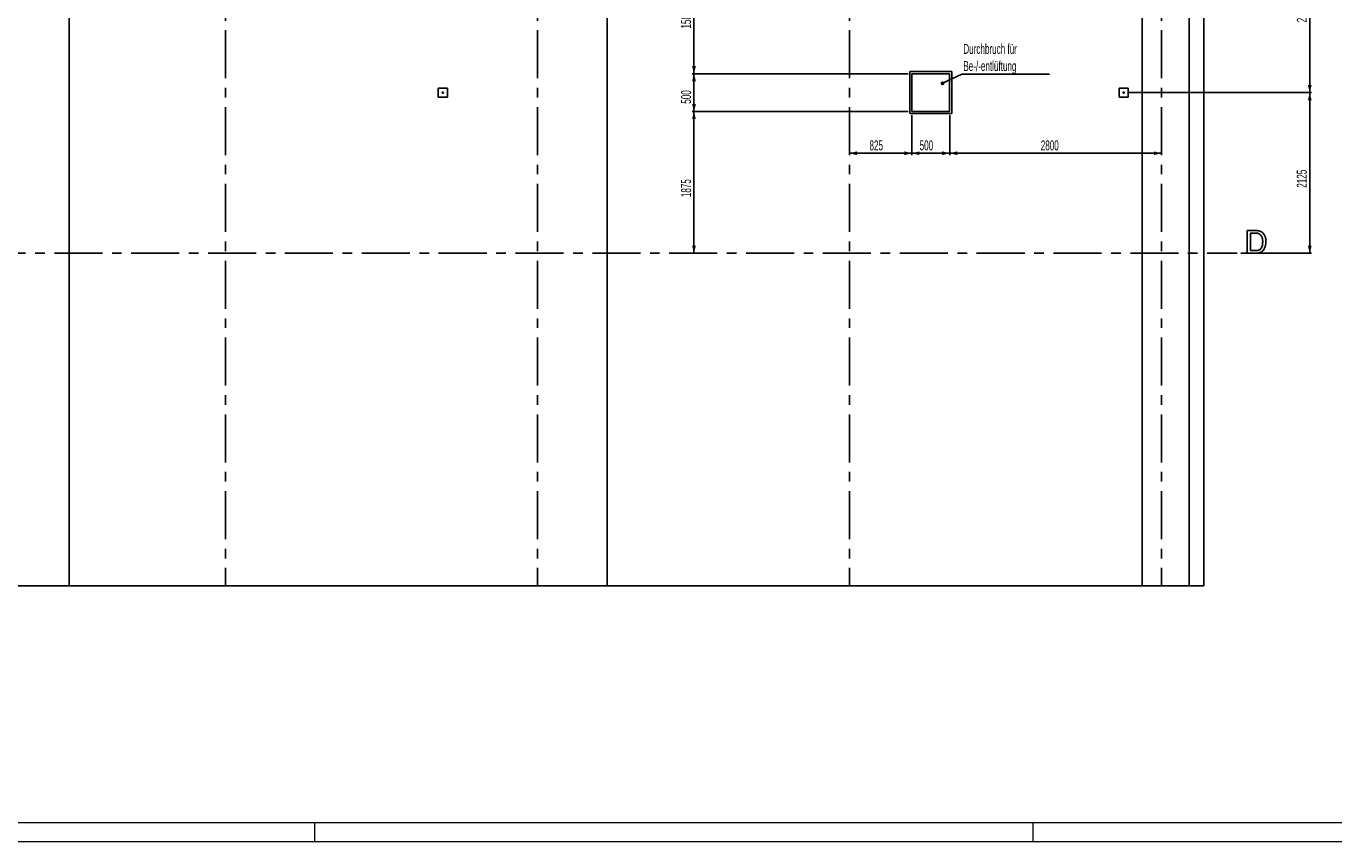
# Model space of a CAD drawing. Header units: millimetres. Extents: x 250 to 59450, y 0 to 41800.
# Tile 2 of 11: x 17537 to 34825, y 250 to 11039. Entities that reach past the tile are written whole.
import ezdxf

# ---------------------------------------------------------------- set-up
doc = ezdxf.new("R2010")
doc.units = ezdxf.units.MM
doc.header["$LTSCALE"] = 50
doc.linetypes.add('CENTERX2', pattern=[20.32, 12.7, -2.54, 2.54, -2.54])
doc.layers.add('MASS', color=29, linetype='Continuous')
doc.layers.add('TEXT_1', color=176, linetype='Continuous')
doc.styles.add('SLDTEXTSTYLE0', font='TXT', dxfattribs={"width": 0.605})
doc.dimstyles.new('SLDDIMSTYLE1', dxfattribs={"dimtxt": 0.18, "dimasz": 50, "dimexe": 0, "dimexo": 0.0625, "dimgap": 0, "dimtad": 0, "dimtih": 1, "dimtoh": 1, "dimdec": 0, "dimrnd": 1e-09, "dimzin": 0, "dimdsep": 46, "dimtxsty": 'Standard', "dimblk1": 'DOT', "dimblk2": 'DOT', "dimsah": 1, "dimcen": 0.09, "dimadec": 0, "dimazin": 0, "dimtfac": 50, "dimtdec": 0, "dimtofl": 0, "dimtmove": 0, "dimatfit": 3, "dimldrblk": 'DOT', "dimfxl": 1, "dimfrac": 2, "dimtolj": 1, "dimtzin": 0, "dimarcsym": 0})
doc.dimstyles.new('SLDDIMSTYLE2', dxfattribs={"dimtxt": 128.415934, "dimasz": 100, "dimexe": 0, "dimexo": 0.0625, "dimgap": 32.103984, "dimtad": 1, "dimdec": 1, "dimrnd": 1e-09, "dimzin": 12, "dimdsep": 46, "dimtxsty": 'SLDTEXTSTYLE0', "dimsah": 1, "dimcen": 0.09, "dimadec": 0, "dimazin": 3, "dimtfac": 1, "dimtdec": 1, "dimtofl": 0, "dimtmove": 0, "dimatfit": 3, "dimfxl": 1, "dimfrac": 2, "dimtolj": 1, "dimtzin": 12, "dimarcsym": 0})

# ---------------------------------------------------------------- blocks, each defined once
blk = doc.blocks.new('_D_10')
at = {"layer": 'MASS'}
for p, q in [((33596, 12410), (34531, 12410)), ((34506, 12410), (34506, 10160)), ((32096, 10160), (34531, 10160))]:
    blk.add_line(p, q, dxfattribs=at)
for points in [[(34506, 12410), (34481, 12310), (34531, 12310)], [(34506, 10160), (34531, 10260), (34481, 10260)]]:
    blk.add_solid(points, dxfattribs=at)
at = {"layer": 'MASS', "insert": (34335, 11089), "char_height": 132.3, "attachment_point": 1, "rotation": 90, "style": 'SLDTEXTSTYLE0'}
blk.add_mtext('2250', dxfattribs=at)
blk = doc.blocks.new('_D_11')
at = {"layer": 'MASS'}
for p, q in [((32096, 10160), (34531, 10160)), ((34506, 10160), (34506, 8035)), ((33596, 8035), (34531, 8035))]:
    blk.add_line(p, q, dxfattribs=at)
for points in [[(34506, 10160), (34481, 10060), (34531, 10060)], [(34506, 8035), (34531, 8135), (34481, 8135)]]:
    blk.add_solid(points, dxfattribs=at)
at = {"layer": 'MASS', "insert": (34335, 8902), "char_height": 132.3, "attachment_point": 1, "rotation": 90, "style": 'SLDTEXTSTYLE0'}
blk.add_mtext('2125', dxfattribs=at)
blk = doc.blocks.new('_D_18')
at = {"layer": 'MASS'}
for p, q in [((31531, 16045), (31531, 11260)), ((32546, 11285), (31531, 11285))]:
    blk.add_line(p, q, dxfattribs=at)
for points in [[(31531, 11285), (31631, 11260), (31631, 11310)], [(32546, 11285), (32446, 11310), (32446, 11260)]]:
    blk.add_solid(points, dxfattribs=at)
at = {"layer": 'MASS', "insert": (31842, 11456), "char_height": 132.3, "attachment_point": 1, "style": 'SLDTEXTSTYLE0'}
blk.add_mtext('1015', dxfattribs=at)
blk = doc.blocks.new('_D_22')
at = {"layer": 'MASS'}
for p, q in [((27031, 11945), (27031, 11260)), ((27031, 11285), (24296, 11285))]:
    blk.add_line(p, q, dxfattribs=at)
for points in [[(24296, 11285), (24396, 11260), (24396, 11310)], [(27031, 11285), (26931, 11310), (26931, 11260)]]:
    blk.add_solid(points, dxfattribs=at)
at = {"layer": 'MASS', "insert": (25467, 11456), "char_height": 132.3, "attachment_point": 1, "style": 'SLDTEXTSTYLE0'}
blk.add_mtext('2735', dxfattribs=at)
blk = doc.blocks.new('_D_33')
at = {"layer": 'MASS'}
for p, q in [((29746, 9860), (29746, 9333)), ((32546, 9358), (29746, 9358))]:
    blk.add_line(p, q, dxfattribs=at)
for points in [[(29746, 9358), (29846, 9333), (29846, 9383)], [(32546, 9358), (32446, 9383), (32446, 9333)]]:
    blk.add_solid(points, dxfattribs=at)
at = {"layer": 'MASS', "insert": (30950, 9528), "char_height": 132.3, "attachment_point": 1, "style": 'SLDTEXTSTYLE0'}
blk.add_mtext('2800', dxfattribs=at)
blk = doc.blocks.new('_D_34')
at = {"layer": 'MASS'}
for p, q in [((29246, 9860), (29246, 9333)), ((29746, 9860), (29746, 9333)), ((29746, 9358), (29246, 9358))]:
    blk.add_line(p, q, dxfattribs=at)
for points in [[(29246, 9358), (29346, 9333), (29346, 9383)], [(29746, 9358), (29646, 9383), (29646, 9333)]]:
    blk.add_solid(points, dxfattribs=at)
at = {"layer": 'MASS', "insert": (29349, 9528), "char_height": 132.3, "attachment_point": 1, "style": 'SLDTEXTSTYLE0'}
blk.add_mtext('500', dxfattribs=at)
blk = doc.blocks.new('_D_35')
at = {"layer": 'MASS'}
for p, q in [((29246, 9860), (29246, 9333)), ((29246, 9358), (28421, 9358))]:
    blk.add_line(p, q, dxfattribs=at)
for points in [[(28421, 9358), (28521, 9333), (28521, 9383)], [(29246, 9358), (29146, 9383), (29146, 9333)]]:
    blk.add_solid(points, dxfattribs=at)
at = {"layer": 'MASS', "insert": (28686, 9528), "char_height": 132.3, "attachment_point": 1, "style": 'SLDTEXTSTYLE0'}
blk.add_mtext('825', dxfattribs=at)
blk = doc.blocks.new('_D_36')
at = {"layer": 'MASS'}
for p, q in [((29196, 9910), (26341, 9910)), ((26366, 8035), (26366, 9910))]:
    blk.add_line(p, q, dxfattribs=at)
for points in [[(26366, 9910), (26341, 9810), (26391, 9810)], [(26366, 8035), (26391, 8135), (26341, 8135)]]:
    blk.add_solid(points, dxfattribs=at)
at = {"layer": 'MASS', "insert": (26195, 8777), "char_height": 132.3, "attachment_point": 1, "rotation": 90, "style": 'SLDTEXTSTYLE0'}
blk.add_mtext('1875', dxfattribs=at)
blk = doc.blocks.new('_D_37')
at = {"layer": 'MASS'}
for p, q in [((29196, 10410), (26341, 10410)), ((26366, 9910), (26366, 10410)), ((29196, 9910), (26341, 9910))]:
    blk.add_line(p, q, dxfattribs=at)
for points in [[(26366, 10410), (26341, 10310), (26391, 10310)], [(26366, 9910), (26391, 10010), (26341, 10010)]]:
    blk.add_solid(points, dxfattribs=at)
at = {"layer": 'MASS', "insert": (26195, 10013), "char_height": 132.3, "attachment_point": 1, "rotation": 90, "style": 'SLDTEXTSTYLE0'}
blk.add_mtext('500', dxfattribs=at)
blk = doc.blocks.new('_D_38')
at = {"layer": 'MASS'}
for p, q in [((26981, 11995), (26341, 11995)), ((26366, 10410), (26366, 11995)), ((29196, 10410), (26341, 10410))]:
    blk.add_line(p, q, dxfattribs=at)
for points in [[(26366, 11995), (26341, 11895), (26391, 11895)], [(26366, 10410), (26391, 10510), (26341, 10510)]]:
    blk.add_solid(points, dxfattribs=at)
at = {"layer": 'MASS', "insert": (26195, 11007), "char_height": 132.3, "attachment_point": 1, "rotation": 90, "style": 'SLDTEXTSTYLE0'}
blk.add_mtext('1585', dxfattribs=at)
blk = doc.blocks.new('SW_NOTE_0_38')
at = {"layer": 'TEXT_1', "color": 0}
blk.add_line((1161, 0), (0, 0), dxfattribs=at)
at = {"layer": 'TEXT_1', "color": 0, "char_height": 132.29, "attachment_point": 1, "style": 'SLDTEXTSTYLE0'}
for s, insert in [('Durchbruch für', (22, 399)), ('Be-/-entlüftung', (22, 172))]:
    blk.add_mtext(s, dxfattribs=dict(at, insert=insert))
blk = doc.blocks.new('_Dot')
at = {"color": 0, "linetype": 'ByBlock', "lineweight": -2}
blk.add_line((-0.5, 0), (-1, 0), dxfattribs=at)
at = {"color": 0, "linetype": 'ByBlock', "const_width": 0.5}
blk.add_lwpolyline([(-0.25, 0, 1), (0.25, 0, 1)], format="xyb", close=True, dxfattribs=at)

msp = doc.modelspace()

# ---------------------------------------------------------------- linework, layer by layer
at = {"color": 7, "linetype": 'CENTERX2'}
for p, q in [((20170.53, 22160.3), (20170.53, 3635.3)), ((24295.53, 22160.3), (24295.53, 3635.3)), ((28420.53, 22160.3), (28420.53, 3635.3)), ((32545.53, 22160.3), (32545.53, 3635.3)), ((2670.53, 8035.3), (33545.53, 8035.3))]:
    msp.add_line(p, q, dxfattribs=at)
at = {"color": 7, "linetype": 'Continuous', "lineweight": 25}
for p, q in [((33105.53, 21720.3), (33105.53, 3635.3)), ((32910.53, 21525.3), (32910.53, 3635.3)), ((18108.03, 20905.3), (18108.03, 3635.3)), ((25219.28, 20905.3), (25219.28, 3635.3)), ((32290.53, 20905.3), (32290.53, 3635.3)), ((29218.03, 10437.8), (29773.03, 10437.8)), ((29218.03, 9882.8), (29218.03, 10437.8)), ((29245.53, 10410.3), (29745.53, 10410.3)), ((29245.53, 9910.3), (29245.53, 10410.3)), ((29745.53, 10410.3), (29745.53, 9910.3)), ((29773.03, 10437.8), (29773.03, 9882.8)), ((23105.53, 10220.3), (22985.53, 10220.3)), ((22985.53, 10220.3), (22985.53, 10100.3)), ((23105.53, 10100.3), (23105.53, 10220.3)), ((31985.53, 10220.3), (31985.53, 10100.3)), ((32105.53, 10220.3), (31985.53, 10220.3)), ((32105.53, 10100.3), (32105.53, 10220.3)), ((22985.53, 10100.3), (23105.53, 10100.3)), ((31985.53, 10100.3), (32105.53, 10100.3)), ((29773.03, 9882.8), (29218.03, 9882.8)), ((29745.53, 9910.3), (29245.53, 9910.3)), ((18108.03, 3635.3), (10996.78, 3635.3)), ((25219.28, 3635.3), (18108.03, 3635.3)), ((32290.53, 3635.3), (25219.28, 3635.3)), ((32290.53, 3635.3), (32910.53, 3635.3)), ((32910.53, 3635.3), (33105.53, 3635.3))]:
    msp.add_line(p, q, dxfattribs=at)
at = {"color": 7, "linetype": 'Continuous', "lineweight": 18}
for p, q in [((58949.96, 499.98), (499.96, 499.98)), ((21349.96, 499.98), (21349.96, 249.98)), ((30849.96, 249.98), (30849.96, 499.98)), ((59199.96, 249.98), (249.96, 249.98))]:
    msp.add_line(p, q, dxfattribs=at)
at = {"color": 7, "linetype": 'Continuous', "flags": 128}
for points in [[(33680.14, 8035.3), (33680.14, 8335.3), (33680.14, 8335.3), (33782.73, 8335.3), (33782.73, 8335.3), (33791.14, 8335.24), (33799.07, 8335.06), (33806.46, 8334.7), (33813.37, 8334.22), (33819.69, 8333.62), (33825.57, 8332.9), (33830.92, 8332), (33835.73, 8330.98), (33835.73, 8330.98), (33848.05, 8327.43), (33859.47, 8322.68), (33869.87, 8316.67), (33879.36, 8309.52), (33879.36, 8309.52), (33885.07, 8304.35), (33890.42, 8298.76), (33895.35, 8292.87), (33899.97, 8286.68), (33904.18, 8280.07), (33908.03, 8273.16), (33911.45, 8265.89), (33914.58, 8258.26), (33917.34, 8250.33), (33919.69, 8242.09), (33921.73, 8233.62), (33923.35, 8224.85), (33924.67, 8215.77), (33925.57, 8206.46), (33926.12, 8196.84), (33926.3, 8186.92), (33926.3, 8186.92), (33925.81, 8170.34), (33924.31, 8154.71), (33921.85, 8140.05), (33918.36, 8126.35), (33914.1, 8113.73), (33909.35, 8102.25), (33903.94, 8091.85), (33898.05, 8082.66), (33891.74, 8074.49), (33885.07, 8067.21), (33878.16, 8060.9), (33870.95, 8055.43), (33863.19, 8050.81), (33854.72, 8046.72), (33845.41, 8043.3), (33835.37, 8040.41), (33824.61, 8038.19), (33813.01, 8036.56), (33800.69, 8035.6), (33787.59, 8035.3), (33787.59, 8035.3), (33680.14, 8035.3)], [(33722.44, 8069.92), (33784.29, 8069.92), (33784.29, 8069.92), (33797.81, 8070.28), (33809.83, 8071.3), (33820.29, 8073.04), (33829.18, 8075.45), (33836.93, 8078.51), (33843.84, 8082.18), (33849.91, 8086.38), (33855.14, 8091.13), (33855.14, 8091.13), (33861.57, 8098.88), (33867.28, 8107.84), (33872.21, 8117.99), (33876.36, 8129.35), (33879.72, 8142.03), (33882.06, 8155.92), (33883.51, 8171.12), (33883.99, 8187.59), (33883.99, 8187.59), (33883.75, 8199.06), (33883.09, 8209.88), (33881.88, 8220.04), (33880.26, 8229.47), (33878.16, 8238.19), (33875.63, 8246.3), (33872.57, 8253.69), (33869.08, 8260.36), (33865.24, 8266.49), (33861.21, 8272.08), (33857, 8277.13), (33852.56, 8281.64), (33847.93, 8285.66), (33843.12, 8289.15), (33838.07, 8292.09), (33832.85, 8294.5), (33832.85, 8294.5), (33828.7, 8295.94), (33823.95, 8297.2), (33818.66, 8298.28), (33812.77, 8299.12), (33806.28, 8299.85), (33799.19, 8300.33), (33791.5, 8300.57), (33783.27, 8300.69), (33783.27, 8300.69), (33722.45, 8300.69), (33722.45, 8300.69), (33722.45, 8069.92)]]:
    msp.add_lwpolyline(points, dxfattribs=at)
at = {"color": 7, "linetype": 'Continuous', "lineweight": 25}
for centre in [(23045.53, 10160.3), (32045.53, 10160.3)]:
    msp.add_circle(centre, 8, dxfattribs=at)

# ---------------------------------------------------------------- block references
at = {"layer": 'TEXT_1'}
msp.add_blockref('SW_NOTE_0_38', (29904.76, 10405.7), dxfattribs=at)

# ---------------------------------------------------------------- dimensions: what is measured, and where the dimension line sits
at = {"layer": 'MASS'}
for base, p1, p2, angle, picture, middle in [((31530.53, 11285.3), (32545.53, 3635.3), (31530.53, 16095.3), 0, '_D_18', (32038.03, 11285.3)), ((34505.53, 10160.3), (33545.53, 12410.3), (32045.53, 10160.3), 90, '_D_10', (34505.53, 11285.3)), ((24295.53, 11285.3), (27030.53, 11995.3), (24295.53, 3635.3), 0, '_D_22', (25663.03, 11285.3)), ((26365.84, 11995.3), (29245.53, 10410.3), (27030.53, 11995.3), 90, '_D_38', (26365.84, 11202.8)), ((26365.84, 10410.3), (29245.53, 9910.3), (29245.53, 10410.3), 90, '_D_37', (26365.84, 10160.3)), ((34505.53, 8035.3), (32045.53, 10160.3), (33545.53, 8035.3), 90, '_D_11', (34505.53, 9097.8)), ((26365.84, 9910.3), (33545.53, 8035.3), (29245.53, 9910.3), 90, '_D_36', (26365.84, 8972.8)), ((28420.53, 9357.91), (29245.53, 9910.3), (28420.53, 3635.3), 0, '_D_35', (28833.03, 9357.91)), ((29745.53, 9357.91), (32545.53, 3635.3), (29745.53, 9910.3), 0, '_D_33', (31145.53, 9357.91))]:
    dim = msp.add_linear_dim(base=base, p1=p1, p2=p2, angle=angle, dimstyle='SLDDIMSTYLE2', dxfattribs=at)
    dim.commit()
    dim.dimension.update_dxf_attribs({"geometry": picture, "text_midpoint": middle, "dimtype": 160})
dim = msp.add_linear_dim(base=(29245.53, 9357.91), p1=(29745.53, 9910.3), p2=(29245.53, 9910.3), dimstyle='SLDDIMSTYLE2', dxfattribs=at)
dim.commit()
dim.dimension.update_dxf_attribs({"geometry": '_D_34', "text_midpoint": (29495.53, 9357.91), "dimtype": 160})

# ---------------------------------------------------------------- leaders
at = {"layer": 'TEXT_1'}
msp.add_leader([(29651.47, 10282.85), (29904.76, 10405.7)], dimstyle='SLDDIMSTYLE1', dxfattribs=at)

doc.saveas('drawing.dxf')
